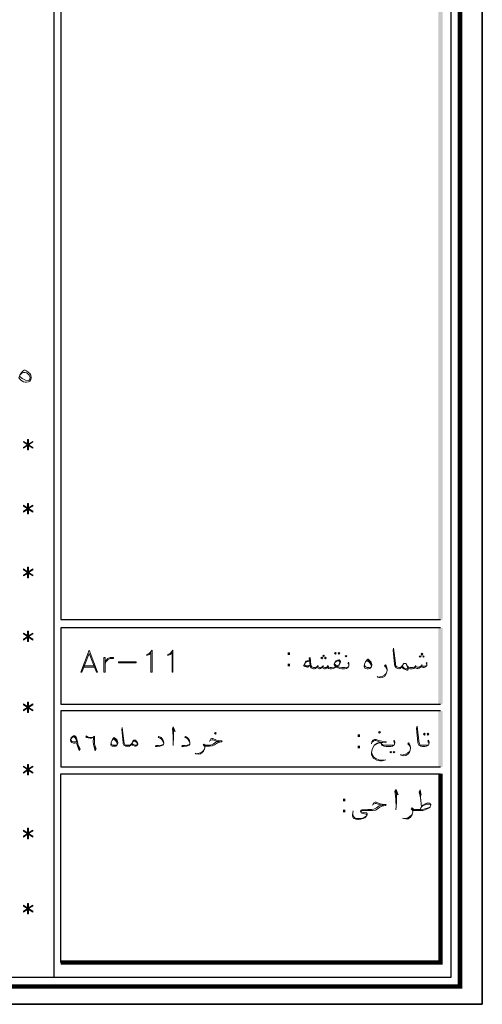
# Model space of a CAD drawing. Header units: metres. Extents: x 5.7 to 89.8, y 4 to 63.5.
# Tile 47 of 59: x 75.8 to 89.8, y 4 to 33.7. Entities that reach past the tile are written whole.
import ezdxf

# ---------------------------------------------------------------- set-up
doc = ezdxf.new("R2010")
doc.units = ezdxf.units.M
doc.header["$MEASUREMENT"] = 0
for name, color, linetype in [('PDF8_KADR', 7, 'Continuous'), ('PDF8_Text', 7, 'Continuous'), ('PDF8_textt', 7, 'Continuous')]:
    doc.layers.add(name, color=color, linetype=linetype)
doc.styles.add('PDF B Mitra', font='BMITRA.TTF')

msp = doc.modelspace()

# ---------------------------------------------------------------- linework, layer by layer
at = {"layer": 'PDF8_KADR', "lineweight": 25}
for points in [[(5.695, 4.013), (89.785, 4.013), (89.785, 63.476), (5.695, 63.476)], [(5.695, 63.476), (89.785, 63.476), (89.785, 4.013), (5.695, 4.013)], [(6.514, 4.832), (88.841, 4.832), (88.841, 62.657), (6.514, 62.657)]]:
    msp.add_lwpolyline(points, close=True, dxfattribs=at)
at = {"layer": 'PDF8_KADR', "lineweight": 0, "const_width": 0.135}
msp.add_lwpolyline([(6.235, 62.937), (6.235, 4.552), (89.111, 4.552), (89.111, 62.937)], close=True, dxfattribs=at)
at = {"layer": 'PDF8_KADR', "lineweight": 25}
for points in [[(76.851, 4.832), (76.851, 62.657)], [(88.524, 42.759), (77.053, 42.759), (77.053, 15.956), (77.053, 15.628), (88.524, 15.628)], [(88.524, 15.378), (77.053, 15.378), (77.053, 13.076), (88.524, 13.076)], [(88.524, 12.874), (82.783, 12.874), (77.053, 12.874), (77.053, 11.179), (82.783, 11.179), (88.524, 11.179)], [(77.053, 5.275), (77.053, 10.976), (78.748, 10.976), (82.783, 10.976), (88.524, 10.976)]]:
    msp.add_lwpolyline(points, dxfattribs=at)
at = {"layer": 'PDF8_KADR', "lineweight": 0, "const_width": 0.135}
msp.add_lwpolyline([(77.053, 5.275), (88.524, 5.275), (88.524, 9.31), (88.524, 10.976)], dxfattribs=at)
at = {"layer": 'PDF8_KADR', "transparency": 33554559}
for points in [[(88.456, 15.628), (88.591, 15.628), (88.456, 42.759)], [(88.591, 15.628), (88.456, 42.759), (88.591, 42.759)], [(88.456, 13.076), (88.591, 13.076), (88.456, 15.378)], [(88.591, 13.076), (88.456, 15.378), (88.591, 15.378)], [(88.456, 11.179), (88.591, 11.179), (88.456, 12.874)], [(88.591, 11.179), (88.456, 12.874), (88.591, 12.874)]]:
    msp.add_solid(points, dxfattribs=at)
at = {"layer": 'PDF8_textt', "lineweight": 20}
for points in [[(75.791, 22.929), (75.82, 23.015), (75.868, 23.092), (75.916, 23.141), (75.945, 23.16), (75.974, 23.16), (76.022, 23.141), (76.119, 23.064), (76.147, 23.006), (76.157, 22.938), (76.157, 22.929), (76.147, 22.881), (76.119, 22.832), (76.08, 22.813), (76.022, 22.803), (75.974, 22.803), (75.926, 22.813), (75.849, 22.861)], [(77.91, 14.704), (77.66, 14.039), (77.688, 14.039), (77.91, 14.607), (78.132, 14.039), (78.16, 14.039)], [(79.817, 14.039), (79.778, 14.039), (79.778, 14.636), (79.721, 14.578), (79.653, 14.55), (79.653, 14.578), (79.721, 14.607), (79.817, 14.704)], [(80.443, 14.039), (80.414, 14.039), (80.414, 14.636), (80.356, 14.578), (80.289, 14.55), (80.289, 14.578), (80.356, 14.607), (80.443, 14.704)], [(85.355, 14.636), (85.374, 14.617), (85.355, 14.588), (85.326, 14.617)], [(85.451, 14.636), (85.48, 14.617), (85.451, 14.588), (85.432, 14.617)], [(87.955, 14.559), (87.984, 14.588), (87.955, 14.617), (87.936, 14.588)], [(78.392, 14.039), (78.392, 14.482), (78.353, 14.482), (78.353, 14.039)], [(78.642, 14.482), (78.642, 14.453), (78.546, 14.453), (78.478, 14.415), (78.42, 14.357), (78.392, 14.289), (78.42, 14.386), (78.478, 14.453), (78.546, 14.482)], [(79.335, 14.328), (78.796, 14.328), (78.796, 14.357), (79.335, 14.357)], [(84.941, 14.444), (84.97, 14.463), (84.941, 14.492), (84.912, 14.463)], [(84.989, 14.511), (85.018, 14.54), (84.989, 14.559), (84.97, 14.54)], [(85.047, 14.444), (85.066, 14.463), (85.047, 14.492), (85.018, 14.463)], [(85.673, 14.501), (85.692, 14.53), (85.673, 14.55), (85.644, 14.53)], [(86.328, 14.434), (86.337, 14.434), (86.385, 14.386), (86.424, 14.347), (86.443, 14.309), (86.453, 14.28), (86.453, 14.251), (86.434, 14.212), (86.414, 14.184), (86.385, 14.155), (86.337, 14.145), (86.308, 14.145), (86.26, 14.155), (86.241, 14.164), (86.231, 14.184), (86.222, 14.212), (86.222, 14.222), (86.231, 14.28), (86.26, 14.357), (86.299, 14.405)], [(87.907, 14.492), (87.936, 14.521), (87.907, 14.54), (87.878, 14.521)], [(88.013, 14.492), (88.032, 14.521), (88.013, 14.54), (87.984, 14.521)], [(81.724, 12.171), (81.743, 12.2), (81.724, 12.219), (81.695, 12.2)], [(86.684, 12.2), (86.713, 12.228), (86.684, 12.248), (86.655, 12.228)], [(88.042, 12.2), (88.061, 12.171), (88.042, 12.142), (88.013, 12.171)], [(88.138, 12.2), (88.167, 12.171), (88.138, 12.142), (88.119, 12.171)], [(77.611, 11.679), (77.573, 11.785), (77.534, 11.911), (77.477, 11.901), (77.448, 11.901), (77.39, 11.92), (77.361, 11.949), (77.351, 11.988), (77.351, 12.007), (77.371, 12.055), (77.4, 12.094), (77.438, 12.122), (77.467, 12.122), (77.477, 12.122), (77.515, 12.084), (77.544, 12.017), (77.573, 11.891), (77.573, 11.853), (77.602, 11.795), (77.64, 11.728)], [(77.525, 11.939), (77.477, 11.939), (77.438, 11.939), (77.39, 11.949), (77.371, 11.978), (77.361, 11.988), (77.371, 12.026), (77.39, 12.055), (77.419, 12.084), (77.448, 12.094), (77.457, 12.094), (77.477, 12.074), (77.515, 12.017)], [(78.093, 11.67), (78.064, 11.776), (78.045, 11.862), (78.035, 11.949), (78.045, 12.036), (78.054, 12.074), (78.026, 12.065), (77.987, 12.045), (77.939, 12.045), (77.881, 12.055), (77.843, 12.065), (77.833, 12.074), (77.814, 12.084), (77.823, 12.122), (77.852, 12.103), (77.891, 12.084), (77.939, 12.074), (77.997, 12.074), (78.045, 12.094), (78.074, 12.113), (78.074, 12.026), (78.074, 11.959), (78.074, 11.872), (78.093, 11.805), (78.122, 11.728)], [(78.671, 12.065), (78.719, 12.026), (78.758, 11.988), (78.767, 11.949), (78.777, 11.92), (78.777, 11.891), (78.758, 11.853), (78.748, 11.834), (78.719, 11.805), (78.671, 11.805), (78.652, 11.805), (78.603, 11.805), (78.584, 11.814), (78.575, 11.834), (78.565, 11.853), (78.565, 11.862), (78.575, 11.92), (78.603, 11.988), (78.632, 12.036)], [(79.191, 11.872), (79.21, 11.92), (79.229, 11.959), (79.258, 11.988), (79.268, 11.988), (79.287, 11.988), (79.307, 11.988), (79.355, 11.939), (79.374, 11.911), (79.384, 11.882), (79.384, 11.872), (79.374, 11.843), (79.355, 11.824), (79.345, 11.814), (79.307, 11.805), (79.287, 11.805), (79.268, 11.814), (79.22, 11.843)], [(87.021, 11.651), (87.04, 11.622), (87.021, 11.602), (86.992, 11.622)], [(87.117, 11.651), (87.146, 11.622), (87.117, 11.602), (87.098, 11.622)]]:
    msp.add_lwpolyline(points, close=True, dxfattribs=at)
for points in [[(75.839, 23.035), (75.887, 23.083), (75.926, 23.092), (75.974, 23.092), (76.022, 23.083), (76.051, 23.064), (76.099, 23.015), (76.128, 22.938), (76.128, 22.929), (76.099, 22.861), (76.07, 22.852), (75.993, 22.861), (75.887, 22.909), (75.82, 22.967)], [(76.051, 20.887), (76.051, 20.752), (76.08, 20.752), (76.08, 20.887), (76.215, 20.81), (76.215, 20.829), (76.08, 20.906), (76.215, 20.993), (76.215, 21.012), (76.08, 20.935), (76.08, 21.07), (76.051, 21.07), (76.051, 20.935), (75.926, 21.012), (75.926, 20.993), (76.051, 20.906), (75.926, 20.829), (75.926, 20.81), (76.051, 20.887), (76.08, 20.935)], [(76.051, 20.935), (76.08, 20.887)], [(76.08, 20.906), (76.051, 20.906)], [(76.051, 18.951), (76.051, 18.826), (76.08, 18.826), (76.08, 18.951), (76.215, 18.874), (76.215, 18.903), (76.08, 18.98), (76.215, 19.057), (76.215, 19.086), (76.08, 19.009), (76.08, 19.134), (76.051, 19.134), (76.051, 19.009), (75.926, 19.086), (75.926, 19.057), (76.051, 18.98), (75.926, 18.903), (75.926, 18.874), (76.051, 18.951), (76.08, 19.009)], [(76.051, 19.009), (76.08, 18.951)], [(76.08, 18.98), (76.051, 18.98)], [(76.051, 17.025), (76.051, 16.89), (76.08, 16.89), (76.08, 17.025), (76.215, 16.948), (76.215, 16.967), (76.08, 17.054), (76.215, 17.131), (76.215, 17.16), (76.08, 17.073), (76.08, 17.208), (76.051, 17.208), (76.051, 17.073), (75.926, 17.16), (75.926, 17.131), (76.051, 17.054), (75.926, 16.967), (75.926, 16.948), (76.051, 17.025), (76.08, 17.073)], [(76.051, 17.073), (76.08, 17.025)], [(76.08, 17.054), (76.051, 17.054)], [(76.051, 15.099), (76.051, 14.964), (76.08, 14.964), (76.08, 15.099), (76.215, 15.012), (76.215, 15.041), (76.08, 15.118), (76.215, 15.195), (76.215, 15.224), (76.08, 15.147), (76.08, 15.282), (76.051, 15.282), (76.051, 15.147), (75.926, 15.224), (75.926, 15.195), (76.051, 15.118), (75.926, 15.041), (75.926, 15.012), (76.051, 15.099), (76.08, 15.147)], [(76.051, 15.147), (76.08, 15.099)], [(76.08, 15.118), (76.051, 15.118)], [(88.109, 14.28), (88.09, 14.318), (88.109, 14.338), (88.109, 14.299), (88.109, 14.28), (88.109, 14.241), (88.09, 14.222), (88.071, 14.203), (88.032, 14.184), (88.003, 14.184), (87.965, 14.193), (87.946, 14.212), (87.936, 14.232), (87.907, 14.184), (87.878, 14.164), (87.84, 14.155), (87.811, 14.155), (87.782, 14.164), (87.763, 14.184), (87.753, 14.212), (87.734, 14.174), (87.715, 14.155), (87.666, 14.145), (87.618, 14.145), (87.599, 14.145), (87.56, 14.155), (87.541, 14.174), (87.522, 14.222), (87.483, 14.289), (87.474, 14.309), (87.455, 14.309), (87.435, 14.309), (87.416, 14.309), (87.406, 14.289), (87.377, 14.241), (87.349, 14.203), (87.329, 14.184), (87.329, 14.174), (87.3, 14.155), (87.272, 14.145), (87.262, 14.145), (87.223, 14.155), (87.185, 14.174), (87.166, 14.203), (87.146, 14.232), (87.137, 14.28), (87.089, 14.704), (87.108, 14.771), (87.166, 14.318), (87.166, 14.261), (87.175, 14.232), (87.194, 14.212), (87.233, 14.193), (87.262, 14.184), (87.272, 14.184), (87.281, 14.184), (87.329, 14.193), (87.339, 14.203), (87.349, 14.212), (87.377, 14.241)], [(84.565, 14.386), (84.498, 14.386), (84.469, 14.376), (84.45, 14.357), (84.411, 14.299), (84.382, 14.232), (84.421, 14.212), (84.507, 14.193), (84.517, 14.193), (84.584, 14.251)], [(84.565, 14.376), (84.488, 14.357), (84.45, 14.338), (84.411, 14.28), (84.411, 14.27), (84.421, 14.251), (84.44, 14.241), (84.546, 14.232), (84.584, 14.261)], [(85.75, 14.232), (85.75, 14.251), (85.74, 14.289), (85.721, 14.309), (85.74, 14.347), (85.75, 14.318), (85.759, 14.28), (85.759, 14.261), (85.75, 14.232), (85.74, 14.203), (85.711, 14.174), (85.682, 14.155), (85.625, 14.145), (85.557, 14.145), (85.538, 14.145), (85.48, 14.155), (85.432, 14.174), (85.403, 14.193), (85.393, 14.212), (85.374, 14.193), (85.336, 14.174), (85.287, 14.155), (85.23, 14.145), (85.22, 14.145), (85.191, 14.145), (85.143, 14.155), (85.124, 14.174), (85.104, 14.203), (85.085, 14.174), (85.056, 14.155), (85.037, 14.145), (85.018, 14.145), (84.979, 14.155), (84.97, 14.174), (84.96, 14.212), (84.931, 14.174), (84.902, 14.155), (84.873, 14.145), (84.854, 14.145), (84.825, 14.155), (84.816, 14.174), (84.796, 14.212), (84.767, 14.174), (84.748, 14.155), (84.719, 14.145), (84.7, 14.145), (84.69, 14.145), (84.652, 14.155), (84.613, 14.174), (84.594, 14.203), (84.584, 14.251), (84.556, 14.463), (84.584, 14.482), (84.604, 14.261), (84.613, 14.232), (84.633, 14.203), (84.652, 14.193), (84.69, 14.184), (84.7, 14.184), (84.729, 14.184), (84.758, 14.193), (84.796, 14.212), (84.816, 14.232), (84.825, 14.203), (84.864, 14.184), (84.893, 14.184), (84.931, 14.193), (84.96, 14.212), (84.979, 14.232), (84.999, 14.193), (85.027, 14.184), (85.056, 14.184), (85.104, 14.203), (85.124, 14.232), (85.133, 14.212), (85.153, 14.193), (85.191, 14.184), (85.22, 14.184), (85.23, 14.184), (85.307, 14.193), (85.374, 14.212), (85.336, 14.241), (85.316, 14.27), (85.316, 14.289), (85.336, 14.338), (85.374, 14.386), (85.413, 14.405), (85.451, 14.415), (85.461, 14.415), (85.48, 14.395), (85.499, 14.367), (85.499, 14.347), (85.48, 14.309), (85.451, 14.251), (85.403, 14.222), (85.442, 14.203), (85.47, 14.193), (85.538, 14.184), (85.557, 14.184), (85.634, 14.184), (85.711, 14.193), (85.74, 14.203)], [(85.326, 14.309), (85.336, 14.28), (85.365, 14.251), (85.403, 14.222)], [(85.48, 14.309), (85.48, 14.338), (85.461, 14.376), (85.451, 14.386), (85.432, 14.386), (85.374, 14.367), (85.336, 14.338)], [(86.414, 14.193), (86.357, 14.184), (86.308, 14.184), (86.28, 14.193), (86.241, 14.222), (86.231, 14.28)], [(86.289, 14.386), (86.328, 14.376), (86.376, 14.338), (86.405, 14.299), (86.434, 14.241), (86.434, 14.222)], [(86.318, 14.415), (86.366, 14.386), (86.405, 14.328), (86.424, 14.309)], [(87.483, 14.289), (87.503, 14.241), (87.532, 14.164), (87.532, 14.145), (87.522, 14.145), (87.503, 14.145), (87.464, 14.145), (87.426, 14.164), (87.397, 14.193), (87.368, 14.232)], [(77.717, 14.193), (78.103, 14.193)], [(77.756, 14.232), (78.074, 14.232)], [(84.507, 14.212), (84.411, 14.232)], [(84.825, 14.241), (84.816, 14.232)], [(84.979, 14.241), (84.979, 14.232)], [(85.133, 14.241), (85.124, 14.232)], [(86.915, 14.106), (86.896, 14.145), (86.867, 14.193), (86.828, 14.232), (86.857, 14.261), (86.877, 14.232), (86.906, 14.174), (86.915, 14.126), (86.915, 14.097), (86.906, 14.049), (86.877, 13.991), (86.838, 13.924), (86.771, 13.885), (86.703, 13.875), (86.626, 13.895), (86.607, 13.914)], [(86.636, 13.895), (86.694, 13.904), (86.761, 13.914), (86.828, 13.952), (86.877, 14.001), (86.906, 14.049)], [(87.541, 14.174), (87.551, 14.145), (87.551, 14.126), (87.532, 14.106), (87.503, 14.106), (87.455, 14.126), (87.416, 14.145), (87.387, 14.164), (87.349, 14.203)], [(87.522, 14.222), (87.541, 14.203), (87.56, 14.193), (87.599, 14.184), (87.618, 14.184), (87.686, 14.184), (87.724, 14.193), (87.753, 14.212), (87.763, 14.232), (87.792, 14.203), (87.82, 14.193), (87.869, 14.193), (87.907, 14.212), (87.936, 14.232), (87.955, 14.241), (87.965, 14.232), (87.994, 14.222), (88.042, 14.222), (88.081, 14.232), (88.109, 14.241)], [(87.772, 14.241), (87.763, 14.232)], [(87.955, 14.27), (87.955, 14.241)], [(76.051, 12.951), (76.051, 12.826), (76.08, 12.826), (76.08, 12.951), (76.215, 12.874), (76.215, 12.903), (76.08, 12.98), (76.215, 13.057), (76.215, 13.086), (76.08, 13.009), (76.08, 13.134), (76.051, 13.134), (76.051, 13.009), (75.926, 13.086), (75.926, 13.057), (76.051, 12.98), (75.926, 12.903), (75.926, 12.874), (76.051, 12.951), (76.08, 13.009)], [(76.051, 13.009), (76.08, 12.951)], [(76.08, 12.98), (76.051, 12.98)], [(79.191, 11.872), (79.172, 11.843), (79.162, 11.824), (79.133, 11.805), (79.095, 11.805), (79.066, 11.805), (79.056, 11.805), (79.018, 11.805), (78.989, 11.824), (78.96, 11.843), (78.941, 11.882), (78.941, 11.92), (78.902, 12.315), (78.912, 12.373), (78.96, 11.959), (78.969, 11.901), (78.979, 11.882), (78.989, 11.853), (79.027, 11.843), (79.056, 11.834), (79.066, 11.834), (79.104, 11.834), (79.152, 11.843), (79.181, 11.872), (79.201, 11.891)], [(80.433, 12.315), (80.51, 12.248), (80.453, 12.392), (80.424, 12.334), (80.443, 12.228), (80.453, 12.094), (80.453, 11.901), (80.453, 11.824)], [(80.453, 11.901), (80.462, 12.036), (80.462, 12.257), (80.453, 12.354)], [(88.167, 11.872), (88.167, 11.901), (88.158, 11.93), (88.138, 11.959), (88.158, 11.988), (88.167, 11.968), (88.177, 11.92), (88.177, 11.911), (88.167, 11.872), (88.158, 11.843), (88.138, 11.824), (88.1, 11.805), (88.052, 11.795), (87.975, 11.795), (87.926, 11.805), (87.898, 11.824), (87.869, 11.843), (87.849, 11.882), (87.84, 11.92), (87.801, 12.354), (87.82, 12.411), (87.869, 11.968), (87.878, 11.911), (87.888, 11.882), (87.898, 11.853), (87.936, 11.834), (87.975, 11.834), (88.052, 11.834), (88.138, 11.834), (88.158, 11.843)], [(77.833, 12.094), (77.891, 12.074)], [(78.748, 11.843), (78.69, 11.834), (78.652, 11.834), (78.623, 11.843), (78.584, 11.862), (78.575, 11.92)], [(78.623, 12.026), (78.671, 12.007), (78.709, 11.978), (78.738, 11.939), (78.758, 11.891), (78.758, 11.862)], [(78.661, 12.045), (78.7, 12.017), (78.738, 11.968), (78.758, 11.939)], [(79.22, 11.93), (79.239, 11.949), (79.268, 11.959), (79.287, 11.959), (79.307, 11.949), (79.326, 11.939), (79.355, 11.92), (79.364, 11.882), (79.364, 11.872), (79.355, 11.843), (79.335, 11.834), (79.297, 11.843), (79.239, 11.862), (79.21, 11.891)], [(80.164, 11.911), (80.135, 11.959), (80.106, 12.007), (80.058, 12.045), (80, 12.074), (80.019, 12.103), (80.087, 12.065), (80.116, 12.026), (80.144, 11.978), (80.164, 11.911), (80.164, 11.891), (80.154, 11.872), (80.135, 11.843), (80.087, 11.814), (80.048, 11.805), (79.961, 11.795), (79.913, 11.795), (79.923, 11.824), (80.01, 11.824), (80.087, 11.834), (80.125, 11.843), (80.154, 11.872)], [(80.953, 11.911), (80.934, 11.959), (80.905, 12.007), (80.857, 12.045), (80.799, 12.074), (80.819, 12.103), (80.876, 12.065), (80.915, 12.026), (80.944, 11.978), (80.953, 11.911), (80.953, 11.891), (80.953, 11.872), (80.934, 11.843), (80.886, 11.814), (80.848, 11.805), (80.761, 11.795), (80.713, 11.795), (80.722, 11.824), (80.809, 11.824), (80.876, 11.834), (80.915, 11.843), (80.953, 11.872)], [(81.551, 11.949), (81.589, 12.026), (81.618, 12.036), (81.647, 12.036), (81.762, 11.988), (81.82, 11.978), (81.868, 11.968), (81.926, 11.968), (81.907, 11.939), (81.859, 11.93), (81.811, 11.92), (81.753, 11.891), (81.695, 11.853), (81.628, 11.814), (81.551, 11.805), (81.454, 11.805), (81.425, 11.805), (81.406, 11.805), (81.406, 11.766), (81.396, 11.718), (81.368, 11.66), (81.329, 11.612), (81.271, 11.573), (81.204, 11.564), (81.136, 11.573), (81.117, 11.593)], [(81.406, 11.776), (81.396, 11.805), (81.377, 11.824), (81.358, 11.843), (81.377, 11.872), (81.416, 11.843), (81.445, 11.834), (81.454, 11.834), (81.512, 11.834), (81.589, 11.843), (81.657, 11.872), (81.734, 11.93), (81.782, 11.949), (81.849, 11.949), (81.782, 11.949), (81.647, 11.997), (81.618, 11.997), (81.57, 11.978)], [(86.434, 11.882), (86.453, 11.939), (86.491, 11.988), (86.53, 12.007), (86.578, 12.007), (86.655, 11.978), (86.751, 11.959), (86.886, 11.939), (86.867, 11.911), (86.694, 11.93), (86.617, 11.959), (86.568, 11.978), (86.54, 11.978), (86.511, 11.968), (86.462, 11.93)], [(86.867, 11.4), (86.761, 11.362), (86.694, 11.362), (86.597, 11.381), (86.491, 11.448), (86.443, 11.554), (86.443, 11.622), (86.472, 11.737), (86.52, 11.824), (86.607, 11.882), (86.674, 11.911), (86.723, 11.911), (86.78, 11.92)], [(86.703, 11.93), (86.607, 11.901), (86.52, 11.834), (86.472, 11.737)], [(87.137, 11.872), (87.137, 11.901), (87.127, 11.93), (87.117, 11.959), (87.127, 11.988), (87.137, 11.968), (87.146, 11.92), (87.146, 11.911), (87.137, 11.872), (87.127, 11.843), (87.108, 11.824), (87.069, 11.805), (87.021, 11.795), (86.954, 11.795), (86.877, 11.795), (86.809, 11.805), (86.771, 11.824), (86.742, 11.853), (86.732, 11.901), (86.732, 11.93)], [(86.732, 11.901), (86.751, 11.872), (86.8, 11.843), (86.819, 11.834), (86.877, 11.834), (86.954, 11.834), (87.031, 11.834), (87.108, 11.834), (87.127, 11.843)], [(87.618, 11.756), (87.599, 11.795), (87.58, 11.834), (87.532, 11.882), (87.56, 11.911), (87.589, 11.872), (87.609, 11.824), (87.618, 11.766), (87.618, 11.747), (87.609, 11.689), (87.589, 11.631), (87.541, 11.573), (87.474, 11.525), (87.406, 11.516), (87.339, 11.535), (87.31, 11.554)], [(77.583, 11.795), (77.621, 11.708)], [(78.074, 11.805), (78.112, 11.708)], [(81.146, 11.573), (81.194, 11.583), (81.262, 11.602), (81.319, 11.631), (81.368, 11.679), (81.396, 11.718)], [(81.425, 11.814), (81.396, 11.834), (81.368, 11.853)], [(86.443, 11.622), (86.462, 11.564), (86.511, 11.477), (86.568, 11.439), (86.665, 11.4), (86.809, 11.381)], [(87.349, 11.535), (87.397, 11.545), (87.464, 11.564), (87.532, 11.602), (87.589, 11.651), (87.609, 11.689)], [(76.051, 11.073), (76.051, 10.938), (76.08, 10.938), (76.08, 11.073), (76.215, 10.996), (76.215, 11.015), (76.08, 11.102), (76.215, 11.179), (76.215, 11.208), (76.08, 11.121), (76.08, 11.256), (76.051, 11.256), (76.051, 11.121), (75.926, 11.208), (75.926, 11.179), (76.051, 11.102), (75.926, 11.015), (75.926, 10.996), (76.051, 11.073), (76.08, 11.121)], [(76.051, 11.121), (76.08, 11.073)], [(76.08, 11.102), (76.051, 11.102)], [(87.156, 10.418), (87.243, 10.341), (87.185, 10.495), (87.146, 10.437), (87.166, 10.331), (87.175, 10.177), (87.185, 9.975), (87.175, 9.888)], [(87.185, 9.975), (87.194, 10.119), (87.194, 10.35), (87.185, 10.466)], [(87.878, 10.418), (87.936, 10.331), (87.907, 10.485), (87.878, 10.418), (87.907, 10.312), (87.926, 10.167), (87.946, 9.975)], [(87.926, 10.167), (87.907, 10.37), (87.907, 10.476)], [(86.472, 10.023), (86.511, 10.1), (86.549, 10.119), (86.578, 10.119), (86.703, 10.071), (86.761, 10.052), (86.809, 10.042), (86.886, 10.042), (86.857, 10.013), (86.809, 10.004), (86.751, 9.994), (86.694, 9.965), (86.636, 9.927), (86.559, 9.878), (86.472, 9.869), (86.366, 9.869), (86.28, 9.869), (86.154, 9.869), (86.145, 9.869), (86.135, 9.869), (86.125, 9.85), (86.135, 9.83), (86.154, 9.811), (86.202, 9.801), (86.27, 9.792), (86.299, 9.792), (86.308, 9.772), (86.308, 9.734), (86.299, 9.715), (86.27, 9.676), (86.241, 9.647), (86.183, 9.628), (86.145, 9.609), (86.106, 9.599), (86.048, 9.589), (86.029, 9.589), (85.962, 9.599), (85.942, 9.609), (85.894, 9.628), (85.875, 9.667), (85.865, 9.715), (85.875, 9.801), (85.885, 9.859)], [(85.875, 9.801), (85.875, 9.744), (85.885, 9.715), (85.904, 9.676), (85.933, 9.647), (85.962, 9.628), (86.01, 9.628), (86.039, 9.628), (86.116, 9.628), (86.164, 9.638), (86.231, 9.667), (86.28, 9.695), (86.289, 9.705), (86.299, 9.724), (86.289, 9.744), (86.28, 9.753), (86.241, 9.763), (86.202, 9.772), (86.145, 9.782), (86.125, 9.792), (86.116, 9.811), (86.106, 9.84), (86.106, 9.85), (86.116, 9.869), (86.125, 9.878), (86.145, 9.888), (86.328, 9.898), (86.366, 9.898), (86.434, 9.898), (86.511, 9.907), (86.588, 9.946), (86.674, 10.004), (86.732, 10.023), (86.8, 10.023), (86.732, 10.023), (86.578, 10.081), (86.549, 10.081), (86.501, 10.052)], [(87.907, 9.898), (87.926, 9.946), (87.955, 9.984), (87.984, 10.023), (88.061, 10.071), (88.138, 10.1), (88.196, 10.09), (88.215, 10.071), (88.235, 10.042), (88.235, 10.023), (88.215, 9.984), (88.206, 9.965), (88.158, 9.936), (88.061, 9.888), (87.994, 9.869), (87.888, 9.869), (87.743, 9.869), (87.715, 9.869), (87.686, 9.869), (87.686, 9.83), (87.676, 9.782), (87.657, 9.715), (87.609, 9.657), (87.541, 9.618), (87.474, 9.609), (87.406, 9.628), (87.377, 9.638)], [(87.686, 9.84), (87.676, 9.869), (87.666, 9.888), (87.637, 9.907), (87.666, 9.946), (87.705, 9.907), (87.734, 9.898), (87.743, 9.898), (87.936, 9.898), (88.023, 9.907), (88.119, 9.936), (88.206, 9.965)], [(87.715, 9.878), (87.676, 9.898), (87.657, 9.927)], [(87.955, 9.984), (88.032, 10.023), (88.109, 10.052), (88.138, 10.061), (88.158, 10.061), (88.215, 10.052), (88.235, 10.023)], [(87.416, 9.628), (87.464, 9.628), (87.532, 9.647), (87.599, 9.686), (87.657, 9.734), (87.676, 9.782)], [(76.051, 9.146), (76.051, 9.012), (76.08, 9.012), (76.08, 9.146), (76.215, 9.06), (76.215, 9.089), (76.08, 9.166), (76.215, 9.243), (76.215, 9.272), (76.08, 9.195), (76.08, 9.329), (76.051, 9.329), (76.051, 9.195), (75.926, 9.272), (75.926, 9.243), (76.051, 9.166), (75.926, 9.089), (75.926, 9.06), (76.051, 9.146), (76.08, 9.195)], [(76.051, 9.195), (76.08, 9.146)], [(76.08, 9.166), (76.051, 9.166)], [(76.051, 6.873), (76.051, 6.748), (76.08, 6.748), (76.08, 6.873), (76.215, 6.796), (76.215, 6.825), (76.08, 6.902), (76.215, 6.979), (76.215, 7.008), (76.08, 6.931), (76.08, 7.056), (76.051, 7.056), (76.051, 6.931), (75.926, 7.008), (75.926, 6.979), (76.051, 6.902), (75.926, 6.825), (75.926, 6.796), (76.051, 6.873), (76.08, 6.931)], [(76.051, 6.931), (76.08, 6.873)], [(76.08, 6.902), (76.051, 6.902)]]:
    msp.add_lwpolyline(points, dxfattribs=at)

# ---------------------------------------------------------------- texts
at = {"layer": 'PDF8_Text', "char_height": 0.544, "attachment_point": 7, "style": 'PDF B Mitra'}
for insert in [(83.843, 14.22), (85.952, 11.745), (85.509, 9.809)]:
    msp.add_mtext(':', dxfattribs=dict(at, insert=insert))

doc.saveas('drawing.dxf')
